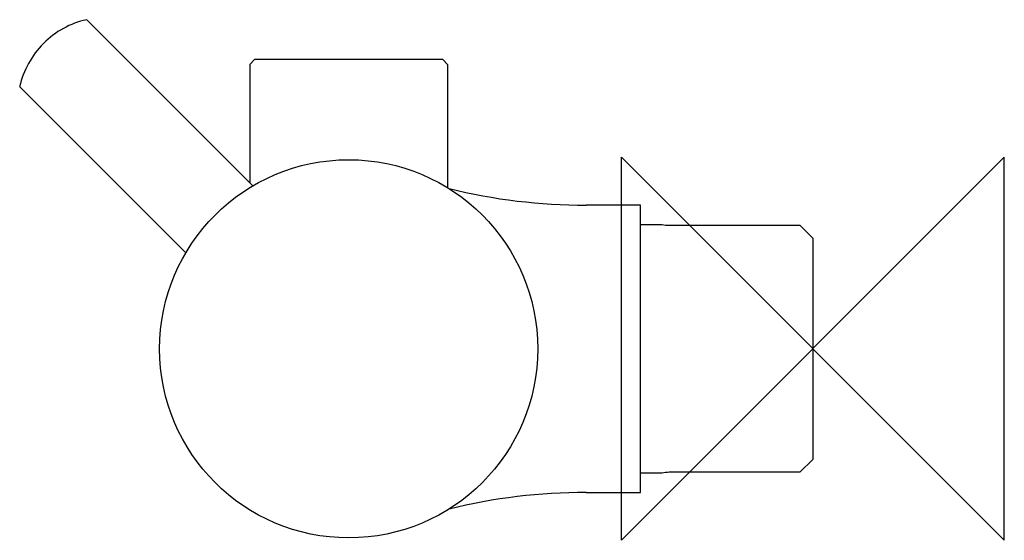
# Model space of a CAD drawing. Header units: millimetres. Extents: x -83 to 20, y -20 to 34.
import ezdxf

# ---------------------------------------------------------------- set-up
doc = ezdxf.new("R2010")
doc.units = ezdxf.units.MM
doc.header["$MEASUREMENT"] = 0
doc.layers.add('ORIGIN', color=6, linetype='Continuous')
doc.layers.add('PLANNING', color=1, linetype='Continuous')

# ---------------------------------------------------------------- blocks, each defined once
blk = doc.blocks.new('702615_R')
at = {"layer": 'ORIGIN'}
for p, q in [((-20, -20), (-20, 20)), ((-20, 20), (20, -20)), ((20, 20), (-20, -20)), ((20, -20), (20, 20))]:
    blk.add_line(p, q, dxfattribs=at)
at = {"layer": 'PLANNING'}
for p, q in [((-58.52, 17.02), (-75.87, 34.37)), ((-58.33, 30.2), (-58.83, 29.7)), ((-38.68, 30.2), (-58.33, 30.2)), ((-38.18, 29.7), (-38.68, 30.2)), ((-58.83, 29.7), (-58.83, 17.33)), ((-38.18, 29.7), (-38.18, 16.84)), ((-65.52, 10.02), (-82.87, 27.37)), ((-18, 15), (-23.68, 15)), ((-18, -15), (-18, 15)), ((-18, 13), (-15.77, 13)), ((-15, 12.9), (-1.35, 12.9)), ((-1.35, 12.9), (0, 11.55)), ((0, 11.55), (0, -11.55)), ((0, -11.55), (-1.35, -12.9)), ((-15.77, -13), (-18, -13)), ((-1.35, -12.9), (-15, -12.9)), ((-23.68, -15), (-18, -15))]:
    blk.add_line(p, q, dxfattribs=at)
blk.add_circle((-48.5, 0), 19.75, dxfattribs=at)
for centre, radius, start, end in [((-73.98, 25.57), 9, 102.1393, 135.4241), ((-73.65, 25.25), 9.47, 135.4241, 167.0127), ((-23.68, 75), 60, 256.1769, 270), ((-15, 15.9), 3, 255.1657, 269.9992), ((-15, -15.9), 3, 90, 104.8351), ((-23.68, -75), 60, 90, 103.8231)]:
    blk.add_arc(centre, radius, start, end, dxfattribs=at)

msp = doc.modelspace()

# ---------------------------------------------------------------- block references
msp.add_blockref('702615_R', (0, 0))

doc.saveas('drawing.dxf')
